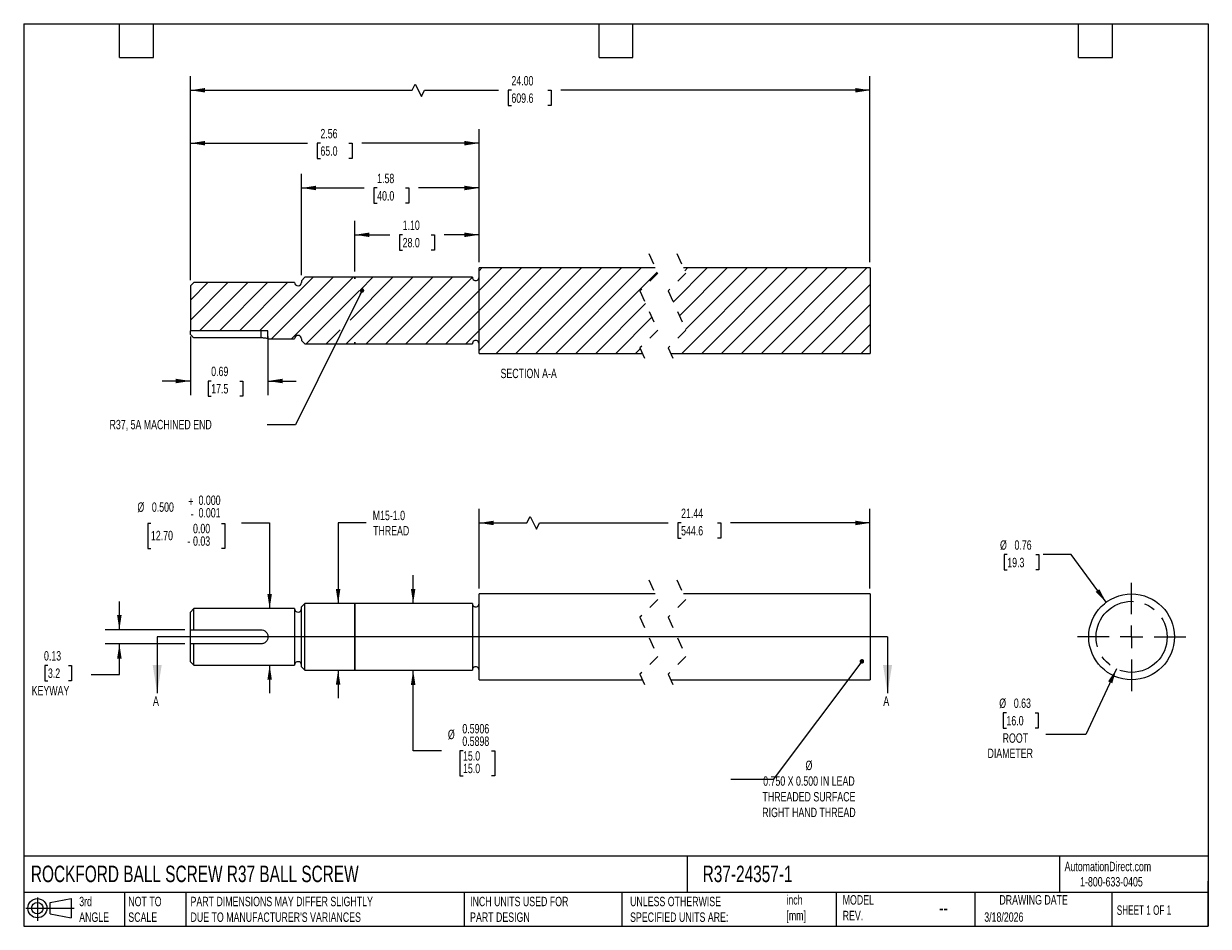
# Model space of a CAD drawing. Header units: inches. Extents: x 0.2 to 10.8, y 0.2 to 8.2.
import ezdxf

# ---------------------------------------------------------------- set-up
doc = ezdxf.new("R2010")
doc.units = ezdxf.units.IN
doc.header["$MEASUREMENT"] = 0
for name, pattern in [('SLD-Center', [0.75, 0.6, -0.05, 0.05, -0.05]), ('SLD-Dashed', [0.075, 0.05, -0.025]), ('SLD-Solid', [0])]:
    doc.linetypes.add(name, pattern=pattern)
for name, color, linetype in [('CENTER', 40, 'SLD-Center'), ('HATCH', 6, 'SLD-Solid'), ('SLD-DEFPOINTS', 7, 'Continuous')]:
    doc.layers.add(name, color=color, linetype=linetype)
doc.layers.add('DIMENSIONS', color=140, linetype='SLD-Solid', lineweight=25)
doc.layers.add('TEXT', color=140, linetype='SLD-Solid', lineweight=25)
doc.styles.add('SLDTEXTSTYLE0', font='TXT', dxfattribs={"width": 0.7})
doc.styles.add('SLDTEXTSTYLE1', font='TXT', dxfattribs={"width": 0.65})
doc.dimstyles.new('SLDDIMSTYLE0', dxfattribs={"dimtxt": 0.084961, "dimasz": 0.13, "dimexe": 0, "dimexo": 0.0625, "dimgap": 0.02124, "dimtad": 0, "dimtih": 1, "dimtoh": 1, "dimrnd": 1e-09, "dimdsep": 46, "dimtxsty": 'SLDTEXTSTYLE0', "dimsah": 1, "dimcen": 0.09, "dimadec": 0, "dimazin": 2, "dimtfac": 1, "dimtmove": 0, "dimatfit": 0, "dimfxl": 0, "dimfrac": 2, "dimtolj": 1, "dimtzin": 12, "dimarcsym": 0})
doc.dimstyles.new('SLDDIMSTYLE1', dxfattribs={"dimtxt": 0.084961, "dimasz": 0.13, "dimexe": 0, "dimexo": 0.0625, "dimgap": 0.02124, "dimtad": 0, "dimtih": 1, "dimtoh": 1, "dimdec": 3, "dimrnd": 1e-09, "dimzin": 0, "dimdsep": 46, "dimtxsty": 'SLDTEXTSTYLE0', "dimsah": 1, "dimcen": 0.09, "dimadec": 0, "dimazin": 0, "dimtol": 1, "dimtm": 0.001, "dimtfac": 1, "dimtdec": 3, "dimtmove": 0, "dimatfit": 0, "dimfxl": 0, "dimfrac": 2, "dimtolj": 1, "dimtzin": 0, "dimarcsym": 0})
doc.dimstyles.new('SLDDIMSTYLE2', dxfattribs={"dimtxt": 0.084961, "dimasz": 0.13, "dimexe": 0, "dimexo": 0.0625, "dimgap": 0.02124, "dimtad": 0, "dimtih": 1, "dimtoh": 1, "dimrnd": 1e-09, "dimzin": 12, "dimdsep": 46, "dimtxsty": 'SLDTEXTSTYLE0', "dimsah": 1, "dimcen": 0.09, "dimadec": 0, "dimazin": 3, "dimtfac": 1, "dimtmove": 0, "dimatfit": 0, "dimfxl": 0, "dimfrac": 2, "dimtolj": 1, "dimtzin": 12, "dimarcsym": 0})
doc.dimstyles.new('SLDDIMSTYLE3', dxfattribs={"dimtxt": 0.084961, "dimasz": 0.13, "dimexe": 0, "dimexo": 0.0625, "dimgap": 0.02124, "dimtad": 0, "dimtih": 1, "dimtoh": 1, "dimdec": 4, "dimrnd": 1e-09, "dimdsep": 46, "dimtxsty": 'SLDTEXTSTYLE0', "dimsah": 1, "dimcen": 0.09, "dimadec": 0, "dimazin": 2, "dimlim": 1, "dimtp": -0.0002, "dimtm": 0.001, "dimtfac": 1, "dimtdec": 4, "dimtmove": 0, "dimatfit": 0, "dimfxl": 0, "dimfrac": 2, "dimtolj": 1, "dimtzin": 4, "dimarcsym": 0})
doc.dimstyles.new('SLDDIMSTYLE4', dxfattribs={"dimtxt": 0.084961, "dimasz": 0.13, "dimexe": 0, "dimexo": 0.0625, "dimgap": 0.02124, "dimtad": 0, "dimtih": 1, "dimtoh": 1, "dimrnd": 1e-09, "dimzin": 12, "dimdsep": 46, "dimtxsty": 'SLDTEXTSTYLE0', "dimsah": 1, "dimcen": 0.09, "dimadec": 0, "dimazin": 3, "dimtfac": 1, "dimtofl": 0, "dimtmove": 0, "dimatfit": 3, "dimfxl": 0, "dimfrac": 2, "dimtolj": 1, "dimtzin": 12, "dimarcsym": 0})
doc.dimstyles.new('SLDDIMSTYLE5', dxfattribs={"dimtxt": 0.18, "dimasz": 0.04, "dimexe": 0, "dimexo": 0.0625, "dimgap": 0, "dimtad": 0, "dimtih": 1, "dimtoh": 1, "dimdec": 0, "dimrnd": 1e-09, "dimzin": 0, "dimdsep": 46, "dimtxsty": 'Standard', "dimblk1": 'DOT', "dimblk2": 'DOT', "dimsah": 1, "dimcen": 0.09, "dimadec": 0, "dimazin": 0, "dimtfac": 0.04, "dimtdec": 0, "dimtofl": 0, "dimtmove": 0, "dimatfit": 3, "dimldrblk": 'DOT', "dimfxl": 0, "dimfrac": 2, "dimtolj": 1, "dimtzin": 0, "dimarcsym": 0})
doc.dimstyles.new('SLDDIMSTYLE6', dxfattribs={"dimtxt": 0.084961, "dimasz": 0.13, "dimexe": 0, "dimexo": 0.0625, "dimgap": 0.02124, "dimtad": 0, "dimtih": 1, "dimtoh": 1, "dimrnd": 1e-09, "dimdsep": 46, "dimtxsty": 'SLDTEXTSTYLE0', "dimsah": 1, "dimcen": 0, "dimadec": 0, "dimazin": 2, "dimtfac": 1, "dimtofl": 0, "dimtmove": 0, "dimatfit": 3, "dimfxl": 0, "dimfrac": 2, "dimtolj": 1, "dimtzin": 12, "dimarcsym": 0})
doc.dimstyles.new('SLDDIMSTYLE7', dxfattribs={"dimtxt": 0.084961, "dimasz": 0.13, "dimexe": 0, "dimexo": 0.0625, "dimgap": 0.02124, "dimtad": 0, "dimtih": 1, "dimtoh": 1, "dimrnd": 1e-09, "dimdsep": 46, "dimtxsty": 'SLDTEXTSTYLE0', "dimsah": 1, "dimcen": 0, "dimadec": 0, "dimazin": 2, "dimtfac": 1, "dimtofl": 0, "dimtmove": 0, "dimatfit": 3, "dimfxl": 0, "dimfrac": 2, "dimtolj": 1, "dimtzin": 12, "dimarcsym": 0})
doc.dimstyles.new('SLDDIMSTYLE8', dxfattribs={"dimtxt": 0.084961, "dimasz": 0.13, "dimexe": 0, "dimexo": 0.0625, "dimgap": 0.02124, "dimtad": 0, "dimtih": 1, "dimtoh": 1, "dimrnd": 1e-09, "dimzin": 4, "dimdsep": 46, "dimtxsty": 'SLDTEXTSTYLE0', "dimsah": 1, "dimcen": 0.09, "dimadec": 0, "dimazin": 1, "dimtfac": 1, "dimtofl": 0, "dimtmove": 0, "dimatfit": 3, "dimfxl": 0, "dimfrac": 2, "dimtolj": 1, "dimtzin": 12, "dimarcsym": 0})

# ---------------------------------------------------------------- blocks, each defined once
blk = doc.blocks.new('Block11')
at = {"color": 7, "linetype": 'SLD-Solid', "lineweight": 18}
for p, q in [((0, 0.113), (0.428, 0.113)), ((0.102, 0.209), (0.102, 0)), ((0.216, 0.164), (0.401, 0.198)), ((0.216, 0.063), (0.216, 0.164)), ((0.401, 0.198), (0.401, 0.029)), ((0.216, 0.063), (0.401, 0.029))]:
    blk.add_line(p, q, dxfattribs=at)
for radius in [0.0846, 0.0506]:
    blk.add_circle((0.102, 0.113), radius, dxfattribs=at)
blk = doc.blocks.new('Block12')
at = {"layer": 'SLD-DEFPOINTS'}
blk.add_blockref('Block11', (0, 0), dxfattribs=at)
blk = doc.blocks.new('_D')
at = {"layer": 'DIMENSIONS'}
for p, q in [((1.098, 2.878), (1.098, 3.128)), ((1.678, 2.878), (0.973, 2.878)), ((1.678, 2.753), (0.973, 2.753)), ((1.098, 2.483), (1.098, 2.753)), ((0.465, 2.562), (0.436, 2.562)), ((0.436, 2.562), (0.436, 2.427)), ((0.647, 2.562), (0.675, 2.562)), ((0.675, 2.562), (0.675, 2.427)), ((0.436, 2.427), (0.465, 2.427)), ((0.675, 2.427), (0.647, 2.427)), ((0.848, 2.483), (1.098, 2.483))]:
    blk.add_line(p, q, dxfattribs=at)
for points in [[(1.098, 2.878), (1.118, 3.008), (1.078, 3.008)], [(1.098, 2.753), (1.078, 2.623), (1.118, 2.623)]]:
    blk.add_solid(points, dxfattribs=at)
at = {"layer": 'DIMENSIONS', "char_height": 0.0833, "attachment_point": 1, "style": 'SLDTEXTSTYLE0'}
for s, insert in [('0.13', (0.43, 2.689)), ('3.2', (0.465, 2.535)), ('KEYWAY', (0.321, 2.381))]:
    blk.add_mtext(s, dxfattribs=dict(at, insert=insert))
blk = doc.blocks.new('_D_1')
at = {"layer": 'DIMENSIONS'}
for p, q in [((1.378, 3.82), (1.349, 3.82)), ((1.349, 3.82), (1.349, 3.598)), ((2.004, 3.82), (2.032, 3.82)), ((2.032, 3.82), (2.032, 3.598)), ((2.18, 3.825), (2.43, 3.825)), ((2.43, 3.825), (2.43, 3.065)), ((1.349, 3.598), (1.378, 3.598)), ((2.032, 3.598), (2.004, 3.598)), ((2.43, 2.565), (2.43, 2.315))]:
    blk.add_line(p, q, dxfattribs=at)
for points in [[(2.43, 3.065), (2.45, 3.195), (2.41, 3.195)], [(2.43, 2.565), (2.41, 2.435), (2.45, 2.435)]]:
    blk.add_solid(points, dxfattribs=at)
at = {"layer": 'DIMENSIONS', "char_height": 0.0833, "attachment_point": 1, "style": 'SLDTEXTSTYLE0'}
for s, insert in [('%%c', (1.258, 4.007)), ('0.500', (1.386, 4.007)), ('+', (1.709, 4.058)), ('0.000', (1.8, 4.068)), ('-', (1.73, 3.947)), ('0.001', (1.8, 3.957)), ('0.00', (1.751, 3.817)), ('12.70', (1.378, 3.755)), ('0.03', (1.751, 3.706)), ('-', (1.701, 3.706))]:
    blk.add_mtext(s, dxfattribs=dict(at, insert=insert))
blk = doc.blocks.new('_D_2')
at = {"layer": 'DIMENSIONS'}
for p, q in [((3.287, 3.825), (3.037, 3.825)), ((3.037, 3.825), (3.037, 3.11)), ((3.037, 2.521), (3.037, 2.271))]:
    blk.add_line(p, q, dxfattribs=at)
for points in [[(3.037, 3.11), (3.057, 3.24), (3.017, 3.24)], [(3.037, 2.521), (3.017, 2.391), (3.057, 2.391)]]:
    blk.add_solid(points, dxfattribs=at)
at = {"layer": 'DIMENSIONS', "char_height": 0.0833, "attachment_point": 1, "style": 'SLDTEXTSTYLE0'}
for s, insert in [('M15-1.0', (3.344, 3.933)), ('THREAD', (3.347, 3.798))]:
    blk.add_mtext(s, dxfattribs=dict(at, insert=insert))
blk = doc.blocks.new('_D_3')
at = {"layer": 'DIMENSIONS'}
for p, q in [((3.702, 3.111), (3.702, 3.361)), ((3.702, 1.806), (3.702, 2.52)), ((3.952, 1.806), (3.702, 1.806)), ((4.144, 1.806), (4.116, 1.806)), ((4.116, 1.806), (4.116, 1.583)), ((4.397, 1.806), (4.425, 1.806)), ((4.425, 1.806), (4.425, 1.583)), ((4.116, 1.583), (4.144, 1.583)), ((4.425, 1.583), (4.397, 1.583))]:
    blk.add_line(p, q, dxfattribs=at)
for points in [[(3.702, 3.111), (3.722, 3.241), (3.682, 3.241)], [(3.702, 2.52), (3.682, 2.39), (3.722, 2.39)]]:
    blk.add_solid(points, dxfattribs=at)
at = {"layer": 'DIMENSIONS', "char_height": 0.0833, "attachment_point": 1, "style": 'SLDTEXTSTYLE0'}
for s, insert in [('%%c', (4.01, 1.992)), ('0.5906', (4.138, 2.043)), ('0.5898', (4.138, 1.932)), ('15.0', (4.144, 1.802)), ('15.0', (4.144, 1.691))]:
    blk.add_mtext(s, dxfattribs=dict(at, insert=insert))
blk = doc.blocks.new('_D_4')
at = {"layer": 'DIMENSIONS'}
for p, q in [((4.287, 3.245), (4.287, 3.95)), ((7.751, 3.245), (7.751, 3.95)), ((4.287, 3.825), (4.71, 3.825)), ((4.71, 3.825), (4.738, 3.881)), ((4.738, 3.881), (4.794, 3.77)), ((4.794, 3.77), (4.821, 3.825)), ((4.821, 3.825), (5.962, 3.825)), ((6.077, 3.825), (6.048, 3.825)), ((6.048, 3.825), (6.048, 3.69)), ((6.4, 3.825), (6.428, 3.825)), ((6.428, 3.825), (6.428, 3.69)), ((7.751, 3.825), (6.515, 3.825)), ((6.048, 3.69), (6.077, 3.69)), ((6.428, 3.69), (6.4, 3.69))]:
    blk.add_line(p, q, dxfattribs=at)
for points in [[(4.287, 3.825), (4.417, 3.805), (4.417, 3.845)], [(7.751, 3.825), (7.621, 3.845), (7.621, 3.805)]]:
    blk.add_solid(points, dxfattribs=at)
at = {"layer": 'DIMENSIONS', "char_height": 0.0833, "attachment_point": 1, "style": 'SLDTEXTSTYLE0'}
for s, insert in [('21.44', (6.077, 3.952)), ('544.6', (6.077, 3.798))]:
    blk.add_mtext(s, dxfattribs=dict(at, insert=insert))
blk = doc.blocks.new('_Dot')
at = {"color": 0, "linetype": 'ByBlock', "lineweight": -2}
blk.add_line((-0.5, 0), (-1, 0), dxfattribs=at)
at = {"color": 0, "linetype": 'ByBlock', "const_width": 0.5}
blk.add_lwpolyline([(-0.25, 0, 1), (0.25, 0, 1)], format="xyb", close=True, dxfattribs=at)
blk = doc.blocks.new('_D_5')
at = {"layer": 'DIMENSIONS'}
for p, q in [((9.936, 2.531), (9.663, 1.951)), ((8.961, 2.142), (8.933, 2.142)), ((8.933, 2.142), (8.933, 2.007)), ((9.214, 2.142), (9.242, 2.142)), ((9.242, 2.142), (9.242, 2.007)), ((8.933, 2.007), (8.961, 2.007)), ((9.242, 2.007), (9.214, 2.007)), ((9.663, 1.951), (9.311, 1.951))]:
    blk.add_line(p, q, dxfattribs=at)
blk.add_solid([(9.936, 2.531), (9.862, 2.421), (9.899, 2.404)], dxfattribs=at)
at = {"layer": 'DIMENSIONS', "char_height": 0.0833, "attachment_point": 1, "style": 'SLDTEXTSTYLE0'}
for s, insert in [('%%c', (8.897, 2.269)), ('0.63', (9.026, 2.269)), ('16.0', (8.961, 2.114)), ('ROOT', (8.927, 1.96)), ('DIAMETER', (8.793, 1.825))]:
    blk.add_mtext(s, dxfattribs=dict(at, insert=insert))
blk = doc.blocks.new('_D_6')
at = {"layer": 'DIMENSIONS'}
for p, q in [((8.968, 3.544), (8.94, 3.544)), ((8.94, 3.544), (8.94, 3.409)), ((9.221, 3.544), (9.249, 3.544)), ((9.249, 3.544), (9.249, 3.409)), ((9.535, 3.544), (9.285, 3.544)), ((9.845, 3.122), (9.535, 3.544)), ((8.94, 3.409), (8.968, 3.409)), ((9.249, 3.409), (9.221, 3.409))]:
    blk.add_line(p, q, dxfattribs=at)
blk.add_solid([(9.845, 3.122), (9.784, 3.238), (9.752, 3.215)], dxfattribs=at)
at = {"layer": 'DIMENSIONS', "char_height": 0.0833, "attachment_point": 1, "style": 'SLDTEXTSTYLE0'}
for s, insert in [('%%c', (8.904, 3.671)), ('0.76', (9.032, 3.671)), ('19.3', (8.968, 3.516))]:
    blk.add_mtext(s, dxfattribs=dict(at, insert=insert))
blk = doc.blocks.new('SW_CENTERMARKSYMBOL_0')
at = {"layer": 'CENTER', "color": 0}
for p, q in [((0, 0.2), (0, 0.48)), ((-0.2, 0), (-0.48, 0)), ((0, 0), (-0.1, 0)), ((0, 0), (0, 0.1)), ((0, 0), (0, -0.1)), ((0, 0), (0.1, 0)), ((0.2, 0), (0.48, 0)), ((0, -0.2), (0, -0.48))]:
    blk.add_line(p, q, dxfattribs=at)
blk = doc.blocks.new('_D_7')
at = {"layer": 'DIMENSIONS'}
for p, q in [((1.728, 5.478), (1.728, 4.958)), ((2.415, 5.478), (2.415, 4.958)), ((1.728, 5.083), (1.478, 5.083)), ((1.912, 5.083), (1.884, 5.083)), ((1.884, 5.083), (1.884, 4.948)), ((2.165, 5.083), (2.193, 5.083)), ((2.193, 5.083), (2.193, 4.948)), ((2.415, 5.083), (2.665, 5.083)), ((1.884, 4.948), (1.912, 4.948)), ((2.193, 4.948), (2.165, 4.948))]:
    blk.add_line(p, q, dxfattribs=at)
for points in [[(1.728, 5.083), (1.598, 5.103), (1.598, 5.063)], [(2.415, 5.083), (2.545, 5.063), (2.545, 5.103)]]:
    blk.add_solid(points, dxfattribs=at)
at = {"layer": 'DIMENSIONS', "char_height": 0.0833, "attachment_point": 1, "style": 'SLDTEXTSTYLE0'}
for s, insert in [('0.69', (1.912, 5.21)), ('17.5', (1.912, 5.056))]:
    blk.add_mtext(s, dxfattribs=dict(at, insert=insert))
blk = doc.blocks.new('_D_8')
at = {"layer": 'DIMENSIONS'}
for p, q in [((2.712, 6.022), (2.712, 6.919)), ((4.287, 6.137), (4.287, 6.919)), ((2.712, 6.794), (3.267, 6.794)), ((3.383, 6.794), (3.354, 6.794)), ((3.354, 6.794), (3.354, 6.659)), ((3.635, 6.794), (3.664, 6.794)), ((3.664, 6.794), (3.664, 6.659)), ((4.287, 6.794), (3.75, 6.794)), ((3.354, 6.659), (3.383, 6.659)), ((3.664, 6.659), (3.635, 6.659))]:
    blk.add_line(p, q, dxfattribs=at)
for points in [[(2.712, 6.794), (2.842, 6.774), (2.842, 6.814)], [(4.287, 6.794), (4.157, 6.814), (4.157, 6.774)]]:
    blk.add_solid(points, dxfattribs=at)
at = {"layer": 'DIMENSIONS', "char_height": 0.0833, "attachment_point": 1, "style": 'SLDTEXTSTYLE0'}
for s, insert in [('1.58', (3.383, 6.92)), ('40.0', (3.383, 6.766))]:
    blk.add_mtext(s, dxfattribs=dict(at, insert=insert))
blk = doc.blocks.new('_D_9')
at = {"layer": 'DIMENSIONS'}
for p, q in [((3.185, 6.053), (3.185, 6.504)), ((4.287, 6.137), (4.287, 6.504)), ((3.185, 6.379), (3.494, 6.379)), ((3.609, 6.379), (3.581, 6.379)), ((3.581, 6.379), (3.581, 6.244)), ((3.862, 6.379), (3.89, 6.379)), ((3.89, 6.379), (3.89, 6.244)), ((4.287, 6.379), (3.977, 6.379)), ((3.581, 6.244), (3.609, 6.244)), ((3.89, 6.244), (3.862, 6.244))]:
    blk.add_line(p, q, dxfattribs=at)
for points in [[(3.185, 6.379), (3.315, 6.359), (3.315, 6.399)], [(4.287, 6.379), (4.157, 6.399), (4.157, 6.359)]]:
    blk.add_solid(points, dxfattribs=at)
at = {"layer": 'DIMENSIONS', "char_height": 0.0833, "attachment_point": 1, "style": 'SLDTEXTSTYLE0'}
for s, insert in [('1.10', (3.609, 6.505)), ('28.0', (3.609, 6.351))]:
    blk.add_mtext(s, dxfattribs=dict(at, insert=insert))
blk = doc.blocks.new('_D_10')
at = {"layer": 'DIMENSIONS'}
for p, q in [((1.728, 5.977), (1.728, 7.316)), ((4.287, 6.137), (4.287, 7.316)), ((1.728, 7.191), (2.765, 7.191)), ((2.88, 7.191), (2.851, 7.191)), ((2.851, 7.191), (2.851, 7.056)), ((3.132, 7.191), (3.161, 7.191)), ((3.161, 7.191), (3.161, 7.056)), ((4.287, 7.191), (3.248, 7.191)), ((2.851, 7.056), (2.88, 7.056)), ((3.161, 7.056), (3.132, 7.056))]:
    blk.add_line(p, q, dxfattribs=at)
for points in [[(1.728, 7.191), (1.858, 7.171), (1.858, 7.211)], [(4.287, 7.191), (4.157, 7.211), (4.157, 7.171)]]:
    blk.add_solid(points, dxfattribs=at)
at = {"layer": 'DIMENSIONS', "char_height": 0.0833, "attachment_point": 1, "style": 'SLDTEXTSTYLE0'}
for s, insert in [('2.56', (2.88, 7.317)), ('65.0', (2.88, 7.163))]:
    blk.add_mtext(s, dxfattribs=dict(at, insert=insert))
blk = doc.blocks.new('_D_11')
at = {"layer": 'DIMENSIONS'}
for p, q in [((1.728, 5.977), (1.728, 7.785)), ((7.751, 6.137), (7.751, 7.785)), ((3.692, 7.66), (3.72, 7.715)), ((3.72, 7.715), (3.775, 7.604)), ((1.728, 7.66), (3.692, 7.66)), ((3.775, 7.604), (3.803, 7.66)), ((3.803, 7.66), (4.458, 7.66)), ((4.573, 7.66), (4.544, 7.66)), ((4.544, 7.66), (4.544, 7.525)), ((4.896, 7.66), (4.925, 7.66)), ((4.925, 7.66), (4.925, 7.525)), ((7.751, 7.66), (5.011, 7.66)), ((4.544, 7.525), (4.573, 7.525)), ((4.925, 7.525), (4.896, 7.525))]:
    blk.add_line(p, q, dxfattribs=at)
for points in [[(1.728, 7.66), (1.858, 7.64), (1.858, 7.68)], [(7.751, 7.66), (7.621, 7.68), (7.621, 7.64)]]:
    blk.add_solid(points, dxfattribs=at)
at = {"layer": 'DIMENSIONS', "char_height": 0.0833, "attachment_point": 1, "style": 'SLDTEXTSTYLE0'}
for s, insert in [('24.00', (4.573, 7.786)), ('609.6', (4.573, 7.632))]:
    blk.add_mtext(s, dxfattribs=dict(at, insert=insert))
blk = doc.blocks.new('SW_HATCH_0')
at = {"layer": 'HATCH', "color": 0}
for p, q in [((-1.823, 0), (-1.796, 0.027)), ((-1.823, -0.177), (-1.619, 0.027)), ((-1.823, -0.353), (-1.443, 0.027)), ((-1.823, -0.53), (-1.266, 0.027)), ((-1.823, -0.707), (-1.089, 0.027)), ((-1.823, 0), (-1.796, 0.027)), ((-1.823, -0.177), (-1.619, 0.027)), ((-1.823, -0.353), (-1.443, 0.027)), ((-1.823, -0.53), (-1.266, 0.027)), ((-1.823, -0.707), (-1.089, 0.027)), ((-1.823, 0), (-1.796, 0.027)), ((-1.823, -0.177), (-1.619, 0.027)), ((-1.823, -0.353), (-1.443, 0.027)), ((-1.823, -0.53), (-1.266, 0.027)), ((-1.823, -0.707), (-1.089, 0.027)), ((-1.672, -0.733), (-0.912, 0.027)), ((-1.672, -0.733), (-0.912, 0.027)), ((-1.672, -0.733), (-0.912, 0.027)), ((-1.496, -0.733), (-0.736, 0.027)), ((-1.496, -0.733), (-0.736, 0.027)), ((-1.496, -0.733), (-0.736, 0.027)), ((-1.319, -0.733), (-0.559, 0.027)), ((-1.319, -0.733), (-0.559, 0.027)), ((-1.319, -0.733), (-0.559, 0.027)), ((-1.142, -0.733), (-0.382, 0.027)), ((-1.142, -0.733), (-0.382, 0.027)), ((-1.142, -0.733), (-0.382, 0.027)), ((-0.102, -0.279), (0.203, 0.027)), ((-0.102, -0.279), (0.203, 0.027)), ((-0.102, -0.279), (0.203, 0.027)), ((-0.047, -0.401), (0.38, 0.027)), ((-0.047, -0.401), (0.38, 0.027)), ((-0.047, -0.401), (0.38, 0.027)), ((-0.026, -0.733), (0.734, 0.027)), ((-0.026, -0.733), (0.734, 0.027)), ((-0.026, -0.733), (0.734, 0.027)), ((0, 0), (0.027, 0.027)), ((0, 0), (0.027, 0.027)), ((0, 0), (0.027, 0.027)), ((0.008, -0.522), (0.557, 0.027)), ((0.008, -0.522), (0.557, 0.027)), ((0.008, -0.522), (0.557, 0.027)), ((0.151, -0.733), (0.911, 0.027)), ((0.151, -0.733), (0.911, 0.027)), ((0.151, -0.733), (0.911, 0.027)), ((0.327, -0.733), (1.087, 0.027)), ((0.327, -0.733), (1.087, 0.027)), ((0.327, -0.733), (1.087, 0.027)), ((0.504, -0.733), (1.264, 0.027)), ((0.504, -0.733), (1.264, 0.027)), ((0.504, -0.733), (1.264, 0.027)), ((0.681, -0.733), (1.441, 0.027)), ((0.681, -0.733), (1.441, 0.027)), ((0.681, -0.733), (1.441, 0.027)), ((0.858, -0.733), (1.618, 0.027)), ((0.858, -0.733), (1.618, 0.027)), ((0.858, -0.733), (1.618, 0.027)), ((-4.382, -0.261), (-4.224, -0.103)), ((-4.382, -0.437), (-4.048, -0.103)), ((-4.382, -0.261), (-4.224, -0.103)), ((-4.382, -0.437), (-4.048, -0.103)), ((-4.382, -0.261), (-4.224, -0.103)), ((-4.382, -0.437), (-4.048, -0.103)), ((-4.3, -0.533), (-3.871, -0.103)), ((-4.3, -0.533), (-3.871, -0.103)), ((-4.3, -0.533), (-3.871, -0.103)), ((-4.124, -0.533), (-3.694, -0.103)), ((-4.124, -0.533), (-3.694, -0.103)), ((-4.124, -0.533), (-3.694, -0.103)), ((-3.947, -0.533), (-3.517, -0.103)), ((-3.947, -0.533), (-3.517, -0.103)), ((-3.947, -0.533), (-3.517, -0.103)), ((-3.77, -0.533), (-3.296, -0.059)), ((-3.77, -0.533), (-3.296, -0.059)), ((-3.77, -0.533), (-3.296, -0.059)), ((-3.664, -0.603), (-3.119, -0.059)), ((-3.664, -0.603), (-3.119, -0.059)), ((-3.664, -0.603), (-3.119, -0.059)), ((-3.487, -0.603), (-2.942, -0.059)), ((-3.487, -0.603), (-2.942, -0.059)), ((-3.487, -0.603), (-2.942, -0.059)), ((-3.001, -0.648), (-2.411, -0.058)), ((-3.001, -0.648), (-2.411, -0.058)), ((-3.001, -0.648), (-2.411, -0.058)), ((-2.967, -0.437), (-2.588, -0.058)), ((-2.967, -0.437), (-2.588, -0.058)), ((-2.967, -0.437), (-2.588, -0.058)), ((-2.875, -0.169), (-2.765, -0.058)), ((-2.875, -0.169), (-2.765, -0.058)), ((-2.875, -0.169), (-2.765, -0.058)), ((-2.825, -0.649), (-2.234, -0.058)), ((-2.825, -0.649), (-2.234, -0.058)), ((-2.825, -0.649), (-2.234, -0.058)), ((-2.648, -0.649), (-2.058, -0.058)), ((-2.648, -0.649), (-2.058, -0.058)), ((-2.648, -0.649), (-2.058, -0.058)), ((-2.472, -0.649), (-1.883, -0.06)), ((-2.472, -0.649), (-1.883, -0.06)), ((-2.472, -0.649), (-1.883, -0.06)), ((-0.965, -0.733), (-0.244, -0.013)), ((-0.965, -0.733), (-0.244, -0.013)), ((-0.965, -0.733), (-0.244, -0.013)), ((-3.355, -0.648), (-2.883, -0.176)), ((-3.355, -0.648), (-2.883, -0.176)), ((-3.355, -0.648), (-2.883, -0.176)), ((-2.295, -0.649), (-1.823, -0.177)), ((-2.295, -0.649), (-1.823, -0.177)), ((-2.295, -0.649), (-1.823, -0.177)), ((1.034, -0.733), (1.642, -0.126)), ((1.034, -0.733), (1.642, -0.126)), ((1.034, -0.733), (1.642, -0.126)), ((-0.788, -0.733), (-0.347, -0.292)), ((-0.788, -0.733), (-0.347, -0.292)), ((-0.788, -0.733), (-0.347, -0.292)), ((1.211, -0.733), (1.642, -0.302)), ((1.211, -0.733), (1.642, -0.302)), ((1.211, -0.733), (1.642, -0.302)), ((-2.118, -0.649), (-1.823, -0.353)), ((-2.118, -0.649), (-1.823, -0.353)), ((-2.118, -0.649), (-1.823, -0.353)), ((-0.612, -0.733), (-0.292, -0.413)), ((-0.612, -0.733), (-0.292, -0.413)), ((-0.612, -0.733), (-0.292, -0.413)), ((-3.178, -0.648), (-3.053, -0.524)), ((-3.178, -0.648), (-3.053, -0.524)), ((-3.178, -0.648), (-3.053, -0.524)), ((1.388, -0.733), (1.642, -0.479)), ((1.388, -0.733), (1.642, -0.479)), ((1.388, -0.733), (1.642, -0.479)), ((-1.941, -0.649), (-1.823, -0.53)), ((-1.941, -0.649), (-1.823, -0.53)), ((-1.941, -0.649), (-1.823, -0.53)), ((-0.435, -0.733), (-0.394, -0.692)), ((-0.435, -0.733), (-0.394, -0.692)), ((-0.435, -0.733), (-0.394, -0.692)), ((1.565, -0.733), (1.642, -0.656)), ((1.565, -0.733), (1.642, -0.656)), ((1.565, -0.733), (1.642, -0.656))]:
    blk.add_line(p, q, dxfattribs=at)

msp = doc.modelspace()

# ---------------------------------------------------------------- linework, layer by layer
at = {"color": 7, "linetype": 'SLD-Dashed', "lineweight": 18}
for p, q in [((5.79058, 6.21241), (5.86932, 6.03865)), ((6.04058, 6.21241), (6.11932, 6.03865)), ((5.86932, 6.03865), (5.71184, 5.88117)), ((6.11932, 6.03865), (5.96184, 5.88117)), ((5.71184, 5.88117), (5.86932, 5.53365)), ((5.96184, 5.88117), (6.11932, 5.53365)), ((5.86932, 5.53365), (5.71184, 5.37617)), ((6.11932, 5.53365), (5.96184, 5.37617)), ((5.71184, 5.37617), (5.79058, 5.20241)), ((5.96184, 5.37617), (6.04058, 5.20241)), ((5.79058, 3.32049), (5.86932, 3.14673)), ((6.04058, 3.32049), (6.11932, 3.14673)), ((5.86932, 3.14673), (5.71184, 2.98925)), ((6.11932, 3.14673), (5.96184, 2.98925)), ((5.71184, 2.98925), (5.86932, 2.64173)), ((5.96184, 2.98925), (6.11932, 2.64173)), ((5.86932, 2.64173), (5.71184, 2.48425)), ((6.11932, 2.64173), (5.96184, 2.48425)), ((5.71184, 2.48425), (5.79058, 2.31049)), ((5.96184, 2.48425), (6.04058, 2.31049))]:
    msp.add_line(p, q, dxfattribs=at)
for p, q in [((2.74166, 6.00216), (2.71166, 5.97216)), ((3.18446, 6.00216), (2.74166, 6.00216)), ((3.18446, 5.98781), (3.18446, 6.00216)), ((4.22666, 6.00281), (3.18466, 6.00281)), ((3.18466, 6.00281), (3.18466, 5.98781)), ((5.84723, 6.08741), (4.28666, 6.08741)), ((4.28666, 5.32741), (4.28666, 6.08741)), ((4.28666, 5.41201), (4.28666, 6.00281)), ((7.75149, 6.08741), (6.09723, 6.08741)), ((7.75149, 6.08741), (7.75149, 5.32741)), ((1.75766, 5.95741), (1.72766, 5.92741)), ((1.72766, 5.92741), (1.72766, 5.52781)), ((2.65166, 5.95741), (1.75766, 5.95741)), ((2.71166, 5.97216), (2.71166, 5.95741)), ((2.41516, 5.52781), (1.72766, 5.52781)), ((1.72766, 5.49647), (1.72766, 5.52781)), ((2.35266, 5.46535), (1.75766, 5.46535)), ((2.35266, 5.52781), (2.35266, 5.46535)), ((2.41516, 5.45741), (2.41516, 5.52781)), ((2.41516, 5.45741), (2.65166, 5.45741)), ((2.71166, 5.45741), (2.71166, 5.44266)), ((2.71166, 5.44266), (2.74166, 5.41266)), ((2.74166, 5.41266), (3.18446, 5.41266)), ((3.18446, 5.41266), (3.18446, 5.42701)), ((3.18466, 5.42701), (3.18466, 5.41201)), ((3.18466, 5.41201), (4.22666, 5.41201)), ((4.28666, 5.32741), (5.73394, 5.32741)), ((5.98394, 5.32741), (7.75149, 5.32741)), ((5.84723, 3.19549), (4.28666, 3.19549)), ((4.28666, 2.43549), (4.28666, 3.19549)), ((7.75149, 3.19549), (6.09723, 3.19549)), ((7.75149, 3.19549), (7.75149, 2.81549)), ((1.75766, 3.06549), (1.72766, 3.03549)), ((2.65166, 3.06549), (1.75766, 3.06549)), ((1.75766, 2.87799), (1.75766, 3.06549)), ((2.65166, 3.06549), (2.65166, 2.56549)), ((2.74166, 3.11024), (2.71166, 3.08024)), ((2.71166, 2.81549), (2.71166, 3.08024)), ((3.18446, 3.11024), (2.74166, 3.11024)), ((2.74166, 2.52074), (2.74166, 3.11024)), ((3.18446, 3.11024), (3.18446, 2.52074)), ((4.22666, 3.11089), (3.18466, 3.11089)), ((3.18466, 2.52009), (3.18466, 3.11089)), ((4.22666, 3.11089), (4.22666, 2.52009)), ((1.72766, 2.87799), (1.72766, 3.03549)), ((1.72766, 2.87799), (1.75766, 2.87799)), ((1.72766, 2.75299), (1.72766, 2.87799)), ((1.75766, 2.87799), (2.35266, 2.87799)), ((1.72766, 2.59549), (1.72766, 2.75299)), ((1.75766, 2.75299), (1.72766, 2.75299)), ((1.75766, 2.56549), (1.75766, 2.75299)), ((2.35266, 2.75299), (1.75766, 2.75299)), ((2.71166, 2.55074), (2.71166, 2.81549)), ((7.75149, 2.81549), (7.75149, 2.43549)), ((1.72766, 2.59549), (1.75766, 2.56549)), ((1.75766, 2.56549), (2.65166, 2.56549)), ((2.71166, 2.55074), (2.74166, 2.52074)), ((2.74166, 2.52074), (3.18446, 2.52074)), ((3.18466, 2.52009), (4.22666, 2.52009)), ((4.28666, 2.43549), (5.73394, 2.43549)), ((5.98394, 2.43549), (7.75149, 2.43549))]:
    msp.add_line(p, q)
msp.add_circle((10.07019, 2.81549), 0.38)
for centre, start, end in [((4.25666, 6.00281), 179.99951, 0.00049), ((2.68166, 5.95741), 180.00007, 359.99993), ((2.68166, 5.45741), 0.00007, 179.99993), ((4.25666, 5.41201), 359.99951, 180.00049), ((2.68166, 3.06549), 180.00007, 359.99993), ((4.25666, 3.11089), 179.99951, 0.00049), ((2.68166, 2.56549), 0.00007, 179.99993), ((4.25666, 2.52009), 359.99951, 180.00049)]:
    msp.add_arc(centre, 0.03, start, end)
for points, knots in [([(1.75766, 5.46535), (1.75198, 5.47121), (1.74197, 5.48157), (1.73199, 5.49197), (1.72766, 5.49647)], [0, 0, 0, 0, 0.56649959, 1, 1, 1, 1]), ([(2.41516, 5.45741), (2.41359, 5.45779), (2.40756, 5.45926), (2.39476, 5.4619), (2.37952, 5.46403), (2.36471, 5.46517), (2.35672, 5.46529), (2.35266, 5.46535)], [0, 0, 0, 0, 0.07661034, 0.2949696, 0.62043787, 0.8071775, 1, 1, 1, 1]), ([(2.35266, 2.87799), (2.36077, 2.87706), (2.37708, 2.87519), (2.39798, 2.86081), (2.40951, 2.84347), (2.41448, 2.82775), (2.41493, 2.81958), (2.41516, 2.81549)], [0, 0, 0, 0, 0.247838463, 0.498180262, 0.74946505, 0.874743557, 1, 1, 1, 1]), ([(2.41516, 2.81549), (2.41423, 2.80737), (2.41235, 2.79107), (2.39799, 2.77019), (2.38067, 2.75864), (2.36493, 2.75368), (2.35674, 2.75322), (2.35266, 2.75299)], [0, 0, 0, 0, 0.24802382, 0.49799857, 0.74887247, 0.87475029, 1, 1, 1, 1])]:
    msp.add_open_spline(points, degree=3, knots=knots)
at = {"layer": 'CENTER', "linetype": 'SLD-Center'}
msp.add_circle((10.07019, 2.81549), 0.31496, dxfattribs=at)
at = {"layer": 'TEXT'}
for p, q in [((0.25, 8.25), (10.75, 8.25)), ((0.25, 8.25), (0.25, 0.25)), ((1.1, 7.95), (1.1, 8.25)), ((1.4, 7.95), (1.4, 8.25)), ((5.35, 7.95), (5.35, 8.25)), ((5.65, 7.95), (5.65, 8.25)), ((9.6, 7.95), (9.6, 8.25)), ((9.9, 7.95), (9.9, 8.25)), ((10.75, 8.25), (10.75, 0.25)), ((1.1, 7.95), (1.4, 7.95)), ((5.35, 7.95), (5.65, 7.95)), ((9.6, 7.95), (9.9, 7.95)), ((7.90692, 2.81549), (1.43333, 2.81549)), ((10.75, 0.87111), (0.25, 0.87111)), ((6.13224, 0.87111), (6.13224, 0.55)), ((9.4321, 0.87111), (9.4321, 0.55)), ((10.75, 0.25), (10.75, 0.65)), ((10.75, 0.55), (0.25, 0.55)), ((1.14349, 0.55), (1.14349, 0.25)), ((1.68651, 0.55), (1.68651, 0.25)), ((4.15292, 0.55), (4.15292, 0.25)), ((5.5511, 0.55), (5.5511, 0.25)), ((7.45278, 0.55), (7.45278, 0.25)), ((8.67974, 0.55), (8.67974, 0.25)), ((9.89562, 0.55), (9.89562, 0.25)), ((0.25, 0.25), (10.75, 0.25))]:
    msp.add_line(p, q, dxfattribs=at)
at = {"layer": 'TEXT', "linetype": 'SLD-Solid'}
for p, q in [((1.43333, 2.81549), (1.43333, 2.31549)), ((7.90692, 2.81549), (7.90692, 2.31549))]:
    msp.add_line(p, q, dxfattribs=at)
at = {"layer": 'TEXT'}
for points in [[(1.43333, 2.31549), (1.47333, 2.56549), (1.39333, 2.56549)], [(7.90692, 2.31549), (7.94692, 2.56549), (7.86692, 2.56549)]]:
    msp.add_solid(points, dxfattribs=at)

# ---------------------------------------------------------------- block references
at = {"layer": 'CENTER'}
msp.add_blockref('SW_CENTERMARKSYMBOL_0', (10.07019, 2.81549), dxfattribs=at)
at = {"layer": 'HATCH'}
msp.add_blockref('SW_HATCH_0', (6.10929, 6.06078), dxfattribs=at)
at = {"layer": 'SLD-DEFPOINTS'}
msp.add_blockref('Block12', (0.26921, 0.2974), dxfattribs=at)

# ---------------------------------------------------------------- texts
at = {"layer": 'TEXT'}
for s, insert, char_height, attachment_point, style in [('SECTION A-A', (4.72593, 5.19216), 0.0833333, 2, 'SLDTEXTSTYLE0'), ('R37, 5A MACHINED END', (1.01114, 4.73853), 0.0833333, 1, 'SLDTEXTSTYLE0'), ('A', (1.39537, 2.28849), 0.08496, 1, 'SLDTEXTSTYLE0'), ('A', (7.86896, 2.28849), 0.08496, 1, 'SLDTEXTSTYLE0'), ('%%c^J0.750 X 0.500 IN LEAD^JTHREADED SURFACE^JRIGHT HAND THREAD', (7.2103, 1.71793), 0.0833333, 2, 'SLDTEXTSTYLE0'), ('ROCKFORD BALL SCREW R37 BALL SCREW', (0.31361, 0.78747), 0.1458333, 1, 'SLDTEXTSTYLE0'), ('R37-24357-1', (6.26802, 0.78747), 0.1458333, 1, 'SLDTEXTSTYLE0'), ('AutomationDirect.com', (9.47618, 0.82191), 0.0833333, 1, 'SLDTEXTSTYLE0'), ('1-800-633-0405', (9.61384, 0.6865), 0.0833333, 1, 'SLDTEXTSTYLE0'), ('inch^J[mm]', (7.01039, 0.52606), 0.083333, 1, 'SLDTEXTSTYLE0'), ('MODEL ^JREV.', (7.5092, 0.52614), 0.0833333, 1, 'SLDTEXTSTYLE0'), ('DRAWING DATE', (9.20178, 0.52614), 0.0833333, 2, 'SLDTEXTSTYLE0'), ('3rd^JANGLE', (0.74214, 0.51168), 0.083333, 1, 'SLDTEXTSTYLE0'), ('NOT TO^JSCALE', (1.17743, 0.51168), 0.0833333, 1, 'SLDTEXTSTYLE0'), ("PART DIMENSIONS MAY DIFFER SLIGHTLY ^JDUE TO MANUFACTURER'S VARIANCES", (1.72884, 0.51168), 0.0833333, 1, 'SLDTEXTSTYLE0'), ('INCH UNITS USED FOR ^JPART DESIGN', (4.20683, 0.51168), 0.0833333, 1, 'SLDTEXTSTYLE0'), ('UNLESS OTHERWISE ^JSPECIFIED UNITS ARE:', (5.62477, 0.51168), 0.0833333, 1, 'SLDTEXTSTYLE0'), ('SHEET 1 OF 1', (9.93863, 0.4351), 0.0833333, 1, 'SLDTEXTSTYLE1'), ('--', (8.36331, 0.47542), 0.125, 1, 'SLDTEXTSTYLE0'), ('3/18/2026', (8.76428, 0.37365), 0.083333, 1, 'SLDTEXTSTYLE0')]:
    msp.add_mtext(s, dxfattribs=dict(at, insert=insert, char_height=char_height, attachment_point=attachment_point, style=style))

# ---------------------------------------------------------------- dimensions: what is measured, and where the dimension line sits
at = {"layer": 'DIMENSIONS'}
for base, p1, p2, text, dimstyle, picture, middle in [((1.72766, 7.65971), (7.75149, 6.08741), (1.72766, 5.92741), '24.00', 'SLDDIMSTYLE8', '_D_11', (4.73452, 7.65971)), ((4.28666, 3.82541), (7.75149, 3.19549), (4.28666, 3.19549), '21.44', 'SLDDIMSTYLE4', '_D_4', (6.23834, 3.82541))]:
    dim = msp.add_linear_dim(base=base, p1=p1, p2=p2, text=text, dimstyle=dimstyle, dxfattribs=at)
    dim.commit()
    dim.dimension.update_dxf_attribs({"geometry": picture, "text_midpoint": middle, "dimtype": 160})
for base, p1, p2, dimstyle, picture, middle in [((1.72766, 7.19094), (4.28666, 6.08741), (1.72766, 5.92741), 'SLDDIMSTYLE4', '_D_10', (3.00615, 7.19094)), ((2.7116598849, 6.7936547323), (4.2866598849, 6.0874083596), (2.7116598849, 5.9721583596), 'SLDDIMSTYLE4', '_D_8', (3.5088501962, 6.7936547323)), ((3.18466, 6.37867), (4.28666, 6.08741), (3.18466, 6.00281), 'SLDDIMSTYLE8', '_D_9', (3.73564, 6.37867)), ((1.72766, 5.08331), (2.41516, 5.52781), (1.72766, 5.52781), 'SLDDIMSTYLE0', '_D_7', (2.03846, 5.08331))]:
    dim = msp.add_linear_dim(base=base, p1=p1, p2=p2, dimstyle=dimstyle, dxfattribs=at)
    dim.commit()
    dim.dimension.update_dxf_attribs({"geometry": picture, "text_midpoint": middle, "dimtype": 160})
for base, p1, p2, text, dimstyle, picture, middle in [((2.43046, 2.56549), (2.65166, 3.06549), (2.65166, 2.56549), '%%c<>', 'SLDDIMSTYLE1', '_D_1', (2.43046, 3.82541)), ((3.03673, 2.52074), (3.18446, 3.11024), (3.18446, 2.52074), 'M15-1.0\\PTHREAD', 'SLDDIMSTYLE2', '_D_2', (3.03673, 3.82541)), ((3.70239, 2.52009), (3.18466, 3.11089), (3.18466, 2.52009), '%%c<>', 'SLDDIMSTYLE3', '_D_3', (3.70239, 1.80557)), ((1.0977386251, 2.8779913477), (1.7276598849, 2.7529913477), (1.7276598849, 2.8779913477), '<>\\PKEYWAY', 'SLDDIMSTYLE0', '_D', (1.0977386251, 2.4828874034))]:
    dim = msp.add_linear_dim(base=base, p1=p1, p2=p2, angle=90, text=text, dimstyle=dimstyle, dxfattribs=at)
    dim.commit()
    dim.dimension.update_dxf_attribs({"geometry": picture, "text_midpoint": middle, "dimtype": 160})
dim = msp.add_diameter_dim_2p(p1=(10.29525, 2.50931), p2=(9.84512, 3.12167), dimstyle='SLDDIMSTYLE7', dxfattribs=at)
dim.commit()
dim.dimension.update_dxf_attribs({"geometry": '_D_6', "text_midpoint": (9.09427, 3.54407), "dimtype": 163})
dim = msp.add_diameter_dim_2p(p1=(10.2044, 3.10043), p2=(9.93598, 2.53056), text='<>\\PROOT\\PDIAMETER', dimstyle='SLDDIMSTYLE6', dxfattribs=at)
dim.commit()
dim.dimension.update_dxf_attribs({"geometry": '_D_5', "text_midpoint": (9.08761, 1.99508), "dimtype": 163})

# ---------------------------------------------------------------- leaders
at = {"layer": 'TEXT'}
for points in [[(3.24866, 5.88509), (2.65799, 4.69376), (2.40799, 4.69376)], [(7.67969, 2.5984), (6.89304, 1.55044), (6.51687, 1.55044)]]:
    msp.add_leader(points, dimstyle='SLDDIMSTYLE5', dxfattribs=at)

doc.saveas('drawing.dxf')
